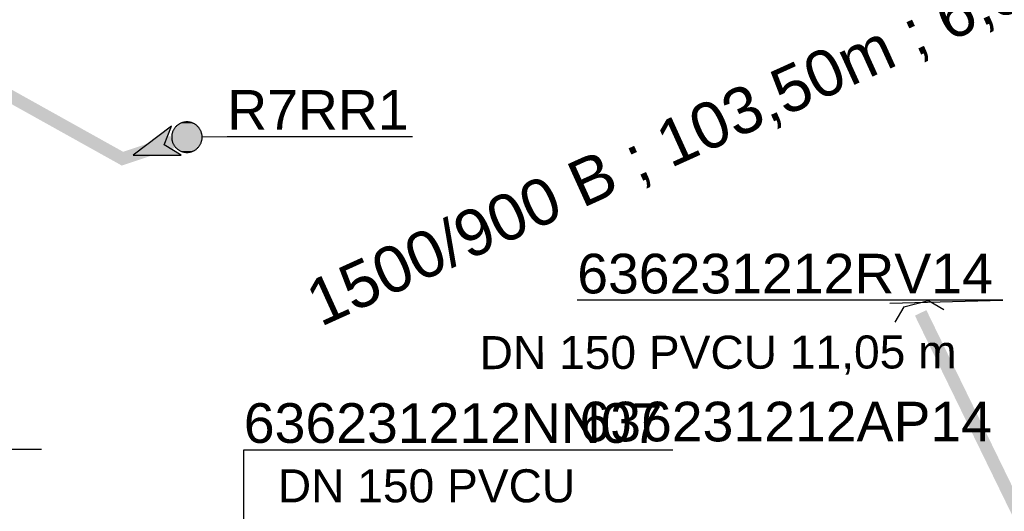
# Model space of a CAD drawing. Extents: x 356718 to 357658, y 5762241 to 5762615.
# Tile 76 of 157: x 357102 to 357122, y 5762395 to 5762405. Entities that reach past the tile are written whole.
import ezdxf
from ezdxf.enums import TextEntityAlignment as Align

# ---------------------------------------------------------------- set-up
doc = ezdxf.new("R2010")
doc.units = 0
doc.header["$MEASUREMENT"] = 0
doc.linetypes.add('AUSGEZOGEN', pattern=[0])
doc.linetypes.add('GESTRICHELT2', pattern=[4, 2, -2])
doc.layers.get('0').update_dxf_attribs({"linetype": 'AUSGEZOGEN'})
for name, color, linetype, true_color in [('111_00131_Symbol', 7, 'AUSGEZOGEN', 0x000000), ('114_00133_Schachtnummer', 7, 'AUSGEZOGEN', 0x000000), ('121_10397_Haltungen_Regenwasser', 5, 'GESTRICHELT2', 0x0000ff), ('123_00137_Fliessrichtungspfeil', 7, 'AUSGEZOGEN', 0x000000), ('124_00118_Standard__Laenge___10', 7, 'AUSGEZOGEN', 0x000000), ('124_10395_Standard1', 7, 'AUSGEZOGEN', 0x000000), ('124_10626_Standard__Laenge____1', 7, 'AUSGEZOGEN', 0x000000)]:
    doc.layers.add(name, color=color, linetype=linetype, true_color=true_color)
doc.styles.add('ARIAL', font='arial.ttf', dxfattribs={"height": 1.5})

# ---------------------------------------------------------------- blocks, each defined once
blk = doc.blocks.new('RR')
at = {"color": 0, "linetype": 'AUSGEZOGEN'}
blk.add_lwpolyline([(0.3, 0), (0.3, 0.013), (0.299, 0.025), (0.298, 0.038), (0.296, 0.05), (0.293, 0.063), (0.29, 0.075), (0.287, 0.087), (0.283, 0.099), (0.279, 0.111), (0.274, 0.123), (0.268, 0.134), (0.262, 0.145), (0.256, 0.156), (0.249, 0.167), (0.242, 0.177), (0.234, 0.187), (0.226, 0.197), (0.218, 0.206), (0.209, 0.215), (0.199, 0.224), (0.19, 0.232), (0.18, 0.24), (0.17, 0.247), (0.159, 0.254), (0.148, 0.261), (0.137, 0.267), (0.126, 0.272), (0.114, 0.277), (0.102, 0.282), (0.09, 0.286), (0.078, 0.29), (0.066, 0.293), (0.053, 0.295), (0.041, 0.297), (0.028, 0.299), (0.016, 0.3), (0.003, 0.3), (-0.009, 0.3), (-0.022, 0.299), (-0.035, 0.298), (-0.047, 0.296), (-0.06, 0.294), (-0.072, 0.291), (-0.084, 0.288), (-0.096, 0.284), (-0.108, 0.28), (-0.12, 0.275), (-0.131, 0.27), (-0.143, 0.264), (-0.154, 0.258), (-0.164, 0.251), (-0.175, 0.244), (-0.185, 0.236), (-0.195, 0.228), (-0.204, 0.22), (-0.213, 0.211), (-0.222, 0.202), (-0.23, 0.192), (-0.238, 0.182), (-0.246, 0.172), (-0.253, 0.162), (-0.259, 0.151), (-0.265, 0.14), (-0.271, 0.129), (-0.276, 0.117), (-0.281, 0.105), (-0.285, 0.093), (-0.289, 0.081), (-0.292, 0.069), (-0.295, 0.057), (-0.297, 0.044), (-0.298, 0.032), (-0.299, 0.019), (-0.3, 0.006), (-0.3, -0.006), (-0.299, -0.019), (-0.298, -0.032), (-0.297, -0.044), (-0.295, -0.057), (-0.292, -0.069), (-0.289, -0.081), (-0.285, -0.093), (-0.281, -0.105), (-0.276, -0.117), (-0.271, -0.129), (-0.265, -0.14), (-0.259, -0.151), (-0.253, -0.162), (-0.246, -0.172), (-0.238, -0.182), (-0.23, -0.192), (-0.222, -0.202), (-0.213, -0.211), (-0.204, -0.22), (-0.195, -0.228), (-0.185, -0.236), (-0.175, -0.244), (-0.164, -0.251), (-0.154, -0.258), (-0.143, -0.264), (-0.131, -0.27), (-0.12, -0.275), (-0.108, -0.28), (-0.096, -0.284), (-0.084, -0.288), (-0.072, -0.291), (-0.06, -0.294), (-0.047, -0.296), (-0.035, -0.298), (-0.022, -0.299), (-0.009, -0.3), (0.003, -0.3), (0.016, -0.3), (0.028, -0.299), (0.041, -0.297), (0.053, -0.295), (0.066, -0.293), (0.078, -0.29), (0.09, -0.286), (0.102, -0.282), (0.114, -0.277), (0.126, -0.272), (0.137, -0.267), (0.148, -0.261), (0.159, -0.254), (0.17, -0.247), (0.18, -0.24), (0.19, -0.232), (0.199, -0.224), (0.209, -0.215), (0.218, -0.206), (0.226, -0.197), (0.234, -0.187), (0.242, -0.177), (0.249, -0.167), (0.256, -0.156), (0.262, -0.145), (0.268, -0.134), (0.274, -0.123), (0.279, -0.111), (0.283, -0.099), (0.287, -0.087), (0.29, -0.075), (0.293, -0.063), (0.296, -0.05), (0.298, -0.038), (0.299, -0.025), (0.3, -0.013), (0.3, 0), (0.3, 0)], close=True, dxfattribs=at)
blk.add_lwpolyline([(0.3, 0), (0.3, 0.013), (0.299, 0.025), (0.298, 0.038), (0.296, 0.05), (0.293, 0.063), (0.29, 0.075), (0.287, 0.087), (0.283, 0.099), (0.279, 0.111), (0.274, 0.123), (0.268, 0.134), (0.262, 0.145), (0.256, 0.156), (0.249, 0.167), (0.242, 0.177), (0.234, 0.187), (0.226, 0.197), (0.218, 0.206), (0.209, 0.215), (0.199, 0.224), (0.19, 0.232), (0.18, 0.24), (0.17, 0.247), (0.159, 0.254), (0.148, 0.261), (0.137, 0.267), (0.126, 0.272), (0.114, 0.277), (0.102, 0.282), (0.09, 0.286), (0.078, 0.29), (0.066, 0.293), (0.053, 0.295), (0.041, 0.297), (0.028, 0.299), (0.016, 0.3), (0.003, 0.3), (-0.009, 0.3), (-0.022, 0.299), (-0.035, 0.298), (-0.047, 0.296), (-0.06, 0.294), (-0.072, 0.291), (-0.084, 0.288), (-0.096, 0.284), (-0.108, 0.28), (-0.12, 0.275), (-0.131, 0.27), (-0.143, 0.264), (-0.154, 0.258), (-0.164, 0.251), (-0.175, 0.244), (-0.185, 0.236), (-0.195, 0.228), (-0.204, 0.22), (-0.213, 0.211), (-0.222, 0.202), (-0.23, 0.192), (-0.238, 0.182), (-0.246, 0.172), (-0.253, 0.162), (-0.259, 0.151), (-0.265, 0.14), (-0.271, 0.129), (-0.276, 0.117), (-0.281, 0.105), (-0.285, 0.093), (-0.289, 0.081), (-0.292, 0.069), (-0.295, 0.057), (-0.297, 0.044), (-0.298, 0.032), (-0.299, 0.019), (-0.3, 0.006), (-0.3, -0.006), (-0.299, -0.019), (-0.298, -0.032), (-0.297, -0.044), (-0.295, -0.057), (-0.292, -0.069), (-0.289, -0.081), (-0.285, -0.093), (-0.281, -0.105), (-0.276, -0.117), (-0.271, -0.129), (-0.265, -0.14), (-0.259, -0.151), (-0.253, -0.162), (-0.246, -0.172), (-0.238, -0.182), (-0.23, -0.192), (-0.222, -0.202), (-0.213, -0.211), (-0.204, -0.22), (-0.195, -0.228), (-0.185, -0.236), (-0.175, -0.244), (-0.164, -0.251), (-0.154, -0.258), (-0.143, -0.264), (-0.131, -0.27), (-0.12, -0.275), (-0.108, -0.28), (-0.096, -0.284), (-0.084, -0.288), (-0.072, -0.291), (-0.06, -0.294), (-0.047, -0.296), (-0.035, -0.298), (-0.022, -0.299), (-0.009, -0.3), (0.003, -0.3), (0.016, -0.3), (0.028, -0.299), (0.041, -0.297), (0.053, -0.295), (0.066, -0.293), (0.078, -0.29), (0.09, -0.286), (0.102, -0.282), (0.114, -0.277), (0.126, -0.272), (0.137, -0.267), (0.148, -0.261), (0.159, -0.254), (0.17, -0.247), (0.18, -0.24), (0.19, -0.232), (0.199, -0.224), (0.209, -0.215), (0.218, -0.206), (0.226, -0.197), (0.234, -0.187), (0.242, -0.177), (0.249, -0.167), (0.256, -0.156), (0.262, -0.145), (0.268, -0.134), (0.274, -0.123), (0.279, -0.111), (0.283, -0.099), (0.287, -0.087), (0.29, -0.075), (0.293, -0.063), (0.296, -0.05), (0.298, -0.038), (0.299, -0.025), (0.3, -0.013), (0.3, 0), (0.3, 0)], close=True, dxfattribs=at)
at = {"color": 0}
for points in [[(-0.23, 0.192), (0.23, 0.192), (-0.226, 0.197)], [(-0.23, 0.192), (0.23, 0.192), (-0.226, 0.197)], [(-0.226, 0.197), (0.226, 0.197), (-0.222, 0.202)], [(-0.226, 0.197), (0.226, 0.197), (-0.222, 0.202)], [(0.23, 0.192), (-0.226, 0.197), (0.226, 0.197)], [(0.23, 0.192), (-0.226, 0.197), (0.226, 0.197)], [(-0.222, 0.202), (0.222, 0.202), (-0.218, 0.206)], [(-0.222, 0.202), (0.222, 0.202), (-0.218, 0.206)], [(0.226, 0.197), (-0.222, 0.202), (0.222, 0.202)], [(0.226, 0.197), (-0.222, 0.202), (0.222, 0.202)], [(-0.218, 0.206), (0.218, 0.206), (-0.213, 0.211)], [(-0.218, 0.206), (0.218, 0.206), (-0.213, 0.211)], [(0.222, 0.202), (-0.218, 0.206), (0.218, 0.206)], [(0.222, 0.202), (-0.218, 0.206), (0.218, 0.206)], [(-0.213, 0.211), (0.213, 0.211), (-0.209, 0.215)], [(-0.213, 0.211), (0.213, 0.211), (-0.209, 0.215)], [(0.218, 0.206), (-0.213, 0.211), (0.213, 0.211)], [(0.218, 0.206), (-0.213, 0.211), (0.213, 0.211)], [(-0.209, 0.215), (0.209, 0.215), (-0.204, 0.22)], [(-0.209, 0.215), (0.209, 0.215), (-0.204, 0.22)], [(0.213, 0.211), (-0.209, 0.215), (0.209, 0.215)], [(0.213, 0.211), (-0.209, 0.215), (0.209, 0.215)], [(-0.204, 0.22), (0.204, 0.22), (-0.199, 0.224)], [(-0.204, 0.22), (0.204, 0.22), (-0.199, 0.224)], [(0.209, 0.215), (-0.204, 0.22), (0.204, 0.22)], [(0.209, 0.215), (-0.204, 0.22), (0.204, 0.22)], [(-0.199, 0.224), (0.199, 0.224), (-0.195, 0.228)], [(-0.199, 0.224), (0.199, 0.224), (-0.195, 0.228)], [(0.204, 0.22), (-0.199, 0.224), (0.199, 0.224)], [(0.204, 0.22), (-0.199, 0.224), (0.199, 0.224)], [(-0.195, 0.228), (0.195, 0.228), (-0.19, 0.232)], [(-0.195, 0.228), (0.195, 0.228), (-0.19, 0.232)], [(0.199, 0.224), (-0.195, 0.228), (0.195, 0.228)], [(0.199, 0.224), (-0.195, 0.228), (0.195, 0.228)], [(-0.19, 0.232), (0.19, 0.232), (-0.185, 0.236)], [(-0.19, 0.232), (0.19, 0.232), (-0.185, 0.236)], [(0.195, 0.228), (-0.19, 0.232), (0.19, 0.232)], [(0.195, 0.228), (-0.19, 0.232), (0.19, 0.232)], [(-0.185, 0.236), (0.185, 0.236), (-0.18, 0.24)], [(-0.185, 0.236), (0.185, 0.236), (-0.18, 0.24)], [(0.19, 0.232), (-0.185, 0.236), (0.185, 0.236)], [(0.19, 0.232), (-0.185, 0.236), (0.185, 0.236)], [(-0.18, 0.24), (0.18, 0.24), (-0.175, 0.244)], [(-0.18, 0.24), (0.18, 0.24), (-0.175, 0.244)], [(0.185, 0.236), (-0.18, 0.24), (0.18, 0.24)], [(0.185, 0.236), (-0.18, 0.24), (0.18, 0.24)], [(-0.175, 0.244), (0.175, 0.244), (-0.169, 0.247)], [(-0.175, 0.244), (0.175, 0.244), (-0.169, 0.247)], [(0.18, 0.24), (-0.175, 0.244), (0.175, 0.244)], [(0.18, 0.24), (-0.175, 0.244), (0.175, 0.244)], [(-0.169, 0.247), (0.17, 0.247), (-0.164, 0.251)], [(-0.169, 0.247), (0.17, 0.247), (-0.164, 0.251)], [(0.175, 0.244), (-0.169, 0.247), (0.17, 0.247)], [(0.175, 0.244), (-0.169, 0.247), (0.17, 0.247)], [(-0.164, 0.251), (0.164, 0.251), (-0.159, 0.254)], [(-0.164, 0.251), (0.164, 0.251), (-0.159, 0.254)], [(0.17, 0.247), (-0.164, 0.251), (0.164, 0.251)], [(0.17, 0.247), (-0.164, 0.251), (0.164, 0.251)], [(-0.159, 0.254), (0.159, 0.254), (-0.154, 0.258)], [(-0.159, 0.254), (0.159, 0.254), (-0.154, 0.258)], [(0.164, 0.251), (-0.159, 0.254), (0.159, 0.254)], [(0.164, 0.251), (-0.159, 0.254), (0.159, 0.254)], [(-0.154, 0.258), (0.154, 0.258), (-0.148, 0.261)], [(-0.154, 0.258), (0.154, 0.258), (-0.148, 0.261)], [(0.159, 0.254), (-0.154, 0.258), (0.154, 0.258)], [(0.159, 0.254), (-0.154, 0.258), (0.154, 0.258)], [(-0.148, 0.261), (0.148, 0.261), (-0.143, 0.264)], [(-0.148, 0.261), (0.148, 0.261), (-0.143, 0.264)], [(0.154, 0.258), (-0.148, 0.261), (0.148, 0.261)], [(0.154, 0.258), (-0.148, 0.261), (0.148, 0.261)], [(-0.143, 0.264), (0.142, 0.264), (-0.137, 0.267)], [(-0.143, 0.264), (0.142, 0.264), (-0.137, 0.267)], [(0.148, 0.261), (-0.143, 0.264), (0.142, 0.264)], [(0.148, 0.261), (-0.143, 0.264), (0.142, 0.264)], [(-0.137, 0.267), (0.137, 0.267), (-0.131, 0.27)], [(-0.137, 0.267), (0.137, 0.267), (-0.131, 0.27)], [(0.142, 0.264), (-0.137, 0.267), (0.137, 0.267)], [(0.142, 0.264), (-0.137, 0.267), (0.137, 0.267)], [(-0.131, 0.27), (0.131, 0.27), (-0.126, 0.272)], [(-0.131, 0.27), (0.131, 0.27), (-0.126, 0.272)], [(0.137, 0.267), (-0.131, 0.27), (0.131, 0.27)], [(0.137, 0.267), (-0.131, 0.27), (0.131, 0.27)], [(-0.126, 0.272), (0.126, 0.272), (-0.12, 0.275)], [(-0.126, 0.272), (0.126, 0.272), (-0.12, 0.275)], [(0.131, 0.27), (-0.126, 0.272), (0.126, 0.272)], [(0.131, 0.27), (-0.126, 0.272), (0.126, 0.272)], [(-0.12, 0.275), (0.12, 0.275), (-0.114, 0.277)], [(-0.12, 0.275), (0.12, 0.275), (-0.114, 0.277)], [(0.126, 0.272), (-0.12, 0.275), (0.12, 0.275)], [(0.126, 0.272), (-0.12, 0.275), (0.12, 0.275)], [(-0.114, 0.277), (0.114, 0.277), (-0.108, 0.28)], [(-0.114, 0.277), (0.114, 0.277), (-0.108, 0.28)], [(0.12, 0.275), (-0.114, 0.277), (0.114, 0.277)], [(0.12, 0.275), (-0.114, 0.277), (0.114, 0.277)], [(-0.108, 0.28), (0.108, 0.28), (-0.102, 0.282)], [(-0.108, 0.28), (0.108, 0.28), (-0.102, 0.282)], [(0.114, 0.277), (-0.108, 0.28), (0.108, 0.28)], [(0.114, 0.277), (-0.108, 0.28), (0.108, 0.28)], [(-0.102, 0.282), (0.102, 0.282), (-0.096, 0.284)], [(-0.102, 0.282), (0.102, 0.282), (-0.096, 0.284)], [(0.108, 0.28), (-0.102, 0.282), (0.102, 0.282)], [(0.108, 0.28), (-0.102, 0.282), (0.102, 0.282)], [(-0.096, 0.284), (0.096, 0.284), (-0.09, 0.286)], [(-0.096, 0.284), (0.096, 0.284), (-0.09, 0.286)], [(0.102, 0.282), (-0.096, 0.284), (0.096, 0.284)], [(0.102, 0.282), (-0.096, 0.284), (0.096, 0.284)], [(-0.09, 0.286), (0.09, 0.286), (-0.084, 0.288)], [(-0.09, 0.286), (0.09, 0.286), (-0.084, 0.288)], [(0.096, 0.284), (-0.09, 0.286), (0.09, 0.286)], [(0.096, 0.284), (-0.09, 0.286), (0.09, 0.286)], [(-0.084, 0.288), (0.084, 0.288), (-0.078, 0.29)], [(-0.084, 0.288), (0.084, 0.288), (-0.078, 0.29)], [(0.09, 0.286), (-0.084, 0.288), (0.084, 0.288)], [(0.09, 0.286), (-0.084, 0.288), (0.084, 0.288)], [(-0.078, 0.29), (0.078, 0.29), (-0.072, 0.291)], [(-0.078, 0.29), (0.078, 0.29), (-0.072, 0.291)], [(0.084, 0.288), (-0.078, 0.29), (0.078, 0.29)], [(0.084, 0.288), (-0.078, 0.29), (0.078, 0.29)], [(-0.072, 0.291), (0.072, 0.291), (-0.066, 0.293)], [(-0.072, 0.291), (0.072, 0.291), (-0.066, 0.293)], [(0.078, 0.29), (-0.072, 0.291), (0.072, 0.291)], [(0.078, 0.29), (-0.072, 0.291), (0.072, 0.291)], [(-0.066, 0.293), (0.066, 0.293), (-0.06, 0.294)], [(-0.066, 0.293), (0.066, 0.293), (-0.06, 0.294)], [(0.072, 0.291), (-0.066, 0.293), (0.066, 0.293)], [(0.072, 0.291), (-0.066, 0.293), (0.066, 0.293)], [(-0.06, 0.294), (0.059, 0.294), (-0.053, 0.295)], [(-0.06, 0.294), (0.059, 0.294), (-0.053, 0.295)], [(0.066, 0.293), (-0.06, 0.294), (0.059, 0.294)], [(0.066, 0.293), (-0.06, 0.294), (0.059, 0.294)], [(-0.053, 0.295), (0.053, 0.295), (-0.047, 0.296)], [(-0.053, 0.295), (0.053, 0.295), (-0.047, 0.296)], [(0.059, 0.294), (-0.053, 0.295), (0.053, 0.295)], [(0.059, 0.294), (-0.053, 0.295), (0.053, 0.295)], [(-0.047, 0.296), (0.047, 0.296), (-0.04, 0.297)], [(-0.047, 0.296), (0.047, 0.296), (-0.04, 0.297)], [(0.053, 0.295), (-0.047, 0.296), (0.047, 0.296)], [(0.053, 0.295), (-0.047, 0.296), (0.047, 0.296)], [(-0.04, 0.297), (0.041, 0.297), (-0.035, 0.298)], [(-0.04, 0.297), (0.041, 0.297), (-0.035, 0.298)], [(0.047, 0.296), (-0.04, 0.297), (0.041, 0.297)], [(0.047, 0.296), (-0.04, 0.297), (0.041, 0.297)], [(-0.035, 0.298), (0.034, 0.298), (-0.028, 0.299)], [(-0.035, 0.298), (0.034, 0.298), (-0.028, 0.299)], [(0.041, 0.297), (-0.035, 0.298), (0.034, 0.298)], [(0.041, 0.297), (-0.035, 0.298), (0.034, 0.298)], [(0.034, 0.298), (-0.028, 0.299), (0.028, 0.299)], [(-0.028, 0.299), (0.028, 0.299), (-0.022, 0.299)], [(0.034, 0.298), (-0.028, 0.299), (0.028, 0.299)], [(-0.028, 0.299), (0.028, 0.299), (-0.022, 0.299)], [(-0.022, 0.299), (0.021, 0.299), (-0.015, 0.3)], [(-0.022, 0.299), (0.021, 0.299), (-0.015, 0.3)], [(0.028, 0.299), (-0.022, 0.299), (0.021, 0.299)], [(0.028, 0.299), (-0.022, 0.299), (0.021, 0.299)], [(0.021, 0.299), (-0.015, 0.3), (0.016, 0.3)], [(-0.015, 0.3), (0.016, 0.3), (-0.009, 0.3)], [(0.021, 0.299), (-0.015, 0.3), (0.016, 0.3)], [(-0.015, 0.3), (0.016, 0.3), (-0.009, 0.3)], [(0.016, 0.3), (-0.009, 0.3), (0.007, 0.3)], [(-0.009, 0.3), (0.007, 0.3), (0.003, 0.3)], [(0.016, 0.3), (-0.009, 0.3), (0.007, 0.3)], [(-0.009, 0.3), (0.007, 0.3), (0.003, 0.3)], [(-0.3, 0.013), (0.3, 0.013), (-0.299, 0.019)], [(-0.3, 0.013), (0.3, 0.013), (-0.299, 0.019)], [(-0.3, 0.006), (0.3, 0.006), (-0.3, 0.013)], [(0.3, 0.006), (-0.3, 0.013), (0.3, 0.013)], [(-0.3, 0.006), (0.3, 0.006), (-0.3, 0.013)], [(0.3, 0.006), (-0.3, 0.013), (0.3, 0.013)], [(-0.3, 0), (0.3, 0), (-0.3, 0.006)], [(0.3, 0), (-0.3, 0.006), (0.3, 0.006)], [(-0.3, 0), (0.3, 0), (-0.3, 0.006)], [(0.3, 0), (-0.3, 0.006), (0.3, 0.006)], [(0.3, -0.006), (-0.3, -0.006), (0.3, 0)], [(-0.3, -0.006), (0.3, 0), (-0.3, 0)], [(0.3, -0.006), (-0.3, -0.006), (0.3, 0)], [(-0.3, -0.006), (0.3, 0), (-0.3, 0)], [(-0.299, 0.025), (0.299, 0.025), (-0.298, 0.032)], [(-0.299, 0.025), (0.299, 0.025), (-0.298, 0.032)], [(-0.299, 0.019), (0.299, 0.019), (-0.299, 0.025)], [(0.299, 0.019), (-0.299, 0.025), (0.299, 0.025)], [(-0.299, 0.019), (0.299, 0.019), (-0.299, 0.025)], [(0.299, 0.019), (-0.299, 0.025), (0.299, 0.025)], [(0.3, 0.013), (-0.299, 0.019), (0.299, 0.019)], [(0.3, 0.013), (-0.299, 0.019), (0.299, 0.019)], [(-0.298, 0.038), (0.298, 0.038), (-0.297, 0.044)], [(-0.298, 0.038), (0.298, 0.038), (-0.297, 0.044)], [(-0.298, 0.032), (0.298, 0.032), (-0.298, 0.038)], [(0.298, 0.032), (-0.298, 0.038), (0.298, 0.038)], [(-0.298, 0.032), (0.298, 0.032), (-0.298, 0.038)], [(0.298, 0.032), (-0.298, 0.038), (0.298, 0.038)], [(0.299, 0.025), (-0.298, 0.032), (0.298, 0.032)], [(0.299, 0.025), (-0.298, 0.032), (0.298, 0.032)], [(-0.297, 0.044), (0.297, 0.044), (-0.296, 0.05)], [(-0.297, 0.044), (0.297, 0.044), (-0.296, 0.05)], [(0.298, 0.038), (-0.297, 0.044), (0.297, 0.044)], [(0.298, 0.038), (-0.297, 0.044), (0.297, 0.044)], [(-0.296, 0.05), (0.296, 0.05), (-0.295, 0.057)], [(-0.296, 0.05), (0.296, 0.05), (-0.295, 0.057)], [(0.297, 0.044), (-0.296, 0.05), (0.296, 0.05)], [(0.297, 0.044), (-0.296, 0.05), (0.296, 0.05)], [(-0.295, 0.057), (0.295, 0.057), (-0.293, 0.063)], [(-0.295, 0.057), (0.295, 0.057), (-0.293, 0.063)], [(0.296, 0.05), (-0.295, 0.057), (0.295, 0.057)], [(0.296, 0.05), (-0.295, 0.057), (0.295, 0.057)], [(-0.293, 0.063), (0.293, 0.063), (-0.292, 0.069)], [(-0.293, 0.063), (0.293, 0.063), (-0.292, 0.069)], [(0.295, 0.057), (-0.293, 0.063), (0.293, 0.063)], [(0.295, 0.057), (-0.293, 0.063), (0.293, 0.063)], [(-0.292, 0.069), (0.292, 0.069), (-0.29, 0.075)], [(-0.292, 0.069), (0.292, 0.069), (-0.29, 0.075)], [(0.293, 0.063), (-0.292, 0.069), (0.292, 0.069)], [(0.293, 0.063), (-0.292, 0.069), (0.292, 0.069)], [(-0.29, 0.075), (0.29, 0.075), (-0.289, 0.081)], [(-0.29, 0.075), (0.29, 0.075), (-0.289, 0.081)], [(0.292, 0.069), (-0.29, 0.075), (0.29, 0.075)], [(0.292, 0.069), (-0.29, 0.075), (0.29, 0.075)], [(-0.289, 0.081), (0.289, 0.081), (-0.287, 0.087)], [(-0.289, 0.081), (0.289, 0.081), (-0.287, 0.087)], [(0.29, 0.075), (-0.289, 0.081), (0.289, 0.081)], [(0.29, 0.075), (-0.289, 0.081), (0.289, 0.081)], [(-0.287, 0.087), (0.287, 0.087), (-0.285, 0.093)], [(-0.287, 0.087), (0.287, 0.087), (-0.285, 0.093)], [(0.289, 0.081), (-0.287, 0.087), (0.287, 0.087)], [(0.289, 0.081), (-0.287, 0.087), (0.287, 0.087)], [(-0.285, 0.093), (0.285, 0.093), (-0.283, 0.099)], [(-0.285, 0.093), (0.285, 0.093), (-0.283, 0.099)], [(0.287, 0.087), (-0.285, 0.093), (0.285, 0.093)], [(0.287, 0.087), (-0.285, 0.093), (0.285, 0.093)], [(-0.283, 0.099), (0.283, 0.099), (-0.281, 0.105)], [(-0.283, 0.099), (0.283, 0.099), (-0.281, 0.105)], [(0.285, 0.093), (-0.283, 0.099), (0.283, 0.099)], [(0.285, 0.093), (-0.283, 0.099), (0.283, 0.099)], [(-0.281, 0.105), (0.281, 0.105), (-0.279, 0.111)], [(-0.281, 0.105), (0.281, 0.105), (-0.279, 0.111)], [(0.283, 0.099), (-0.281, 0.105), (0.281, 0.105)], [(0.283, 0.099), (-0.281, 0.105), (0.281, 0.105)], [(-0.279, 0.111), (0.279, 0.111), (-0.276, 0.117)], [(-0.279, 0.111), (0.279, 0.111), (-0.276, 0.117)], [(0.281, 0.105), (-0.279, 0.111), (0.279, 0.111)], [(0.281, 0.105), (-0.279, 0.111), (0.279, 0.111)], [(-0.276, 0.117), (0.276, 0.117), (-0.274, 0.123)], [(-0.276, 0.117), (0.276, 0.117), (-0.274, 0.123)], [(0.279, 0.111), (-0.276, 0.117), (0.276, 0.117)], [(0.279, 0.111), (-0.276, 0.117), (0.276, 0.117)], [(-0.274, 0.123), (0.274, 0.123), (-0.271, 0.129)], [(-0.274, 0.123), (0.274, 0.123), (-0.271, 0.129)], [(0.276, 0.117), (-0.274, 0.123), (0.274, 0.123)], [(0.276, 0.117), (-0.274, 0.123), (0.274, 0.123)], [(-0.271, 0.129), (0.271, 0.129), (-0.268, 0.134)], [(-0.271, 0.129), (0.271, 0.129), (-0.268, 0.134)], [(0.274, 0.123), (-0.271, 0.129), (0.271, 0.129)], [(0.274, 0.123), (-0.271, 0.129), (0.271, 0.129)], [(-0.268, 0.134), (0.268, 0.134), (-0.265, 0.14)], [(-0.268, 0.134), (0.268, 0.134), (-0.265, 0.14)], [(0.271, 0.129), (-0.268, 0.134), (0.268, 0.134)], [(0.271, 0.129), (-0.268, 0.134), (0.268, 0.134)], [(-0.265, 0.14), (0.265, 0.14), (-0.262, 0.145)], [(-0.265, 0.14), (0.265, 0.14), (-0.262, 0.145)], [(0.268, 0.134), (-0.265, 0.14), (0.265, 0.14)], [(0.268, 0.134), (-0.265, 0.14), (0.265, 0.14)], [(-0.262, 0.145), (0.262, 0.145), (-0.259, 0.151)], [(-0.262, 0.145), (0.262, 0.145), (-0.259, 0.151)], [(0.265, 0.14), (-0.262, 0.145), (0.262, 0.145)], [(0.265, 0.14), (-0.262, 0.145), (0.262, 0.145)], [(-0.259, 0.151), (0.259, 0.151), (-0.256, 0.156)], [(-0.259, 0.151), (0.259, 0.151), (-0.256, 0.156)], [(0.262, 0.145), (-0.259, 0.151), (0.259, 0.151)], [(0.262, 0.145), (-0.259, 0.151), (0.259, 0.151)], [(-0.256, 0.156), (0.256, 0.156), (-0.253, 0.162)], [(-0.256, 0.156), (0.256, 0.156), (-0.253, 0.162)], [(0.259, 0.151), (-0.256, 0.156), (0.256, 0.156)], [(0.259, 0.151), (-0.256, 0.156), (0.256, 0.156)], [(-0.253, 0.162), (0.253, 0.162), (-0.249, 0.167)], [(-0.253, 0.162), (0.253, 0.162), (-0.249, 0.167)], [(0.256, 0.156), (-0.253, 0.162), (0.253, 0.162)], [(0.256, 0.156), (-0.253, 0.162), (0.253, 0.162)], [(-0.249, 0.167), (0.249, 0.167), (-0.246, 0.172)], [(-0.249, 0.167), (0.249, 0.167), (-0.246, 0.172)], [(0.253, 0.162), (-0.249, 0.167), (0.249, 0.167)], [(0.253, 0.162), (-0.249, 0.167), (0.249, 0.167)], [(-0.246, 0.172), (0.246, 0.172), (-0.242, 0.177)], [(-0.246, 0.172), (0.246, 0.172), (-0.242, 0.177)], [(0.249, 0.167), (-0.246, 0.172), (0.246, 0.172)], [(0.249, 0.167), (-0.246, 0.172), (0.246, 0.172)], [(-0.242, 0.177), (0.242, 0.177), (-0.238, 0.182)], [(-0.242, 0.177), (0.242, 0.177), (-0.238, 0.182)], [(0.246, 0.172), (-0.242, 0.177), (0.242, 0.177)], [(0.246, 0.172), (-0.242, 0.177), (0.242, 0.177)], [(-0.238, 0.182), (0.238, 0.182), (-0.234, 0.187)], [(-0.238, 0.182), (0.238, 0.182), (-0.234, 0.187)], [(0.242, 0.177), (-0.238, 0.182), (0.238, 0.182)], [(0.242, 0.177), (-0.238, 0.182), (0.238, 0.182)], [(-0.234, 0.187), (0.234, 0.187), (-0.23, 0.192)], [(-0.234, 0.187), (0.234, 0.187), (-0.23, 0.192)], [(0.238, 0.182), (-0.234, 0.187), (0.234, 0.187)], [(0.238, 0.182), (-0.234, 0.187), (0.234, 0.187)], [(0.234, 0.187), (-0.23, 0.192), (0.23, 0.192)], [(0.234, 0.187), (-0.23, 0.192), (0.23, 0.192)], [(0.3, 0), (0.3, 0), (0.3, 0)], [(0.3, 0), (0.3, 0), (0.3, 0)], [(0.3, 0), (0.3, 0), (0.3, 0)], [(0.3, 0), (0.3, 0), (0.3, 0)], [(0.3, -0.013), (-0.3, -0.013), (0.3, -0.006)], [(-0.3, -0.013), (0.3, -0.006), (-0.3, -0.006)], [(0.3, -0.013), (-0.3, -0.013), (0.3, -0.006)], [(-0.3, -0.013), (0.3, -0.006), (-0.3, -0.006)], [(-0.299, -0.019), (0.3, -0.013), (-0.3, -0.013)], [(-0.299, -0.019), (0.3, -0.013), (-0.3, -0.013)], [(0.299, -0.019), (-0.299, -0.019), (0.3, -0.013)], [(0.299, -0.019), (-0.299, -0.019), (0.3, -0.013)], [(0.299, -0.025), (-0.299, -0.025), (0.299, -0.019)], [(-0.299, -0.025), (0.299, -0.019), (-0.299, -0.019)], [(0.299, -0.025), (-0.299, -0.025), (0.299, -0.019)], [(-0.299, -0.025), (0.299, -0.019), (-0.299, -0.019)], [(-0.298, -0.032), (0.299, -0.025), (-0.299, -0.025)], [(-0.298, -0.032), (0.299, -0.025), (-0.299, -0.025)], [(0.298, -0.032), (-0.298, -0.032), (0.299, -0.025)], [(0.298, -0.032), (-0.298, -0.032), (0.299, -0.025)], [(0.298, -0.038), (-0.298, -0.038), (0.298, -0.032)], [(-0.298, -0.038), (0.298, -0.032), (-0.298, -0.032)], [(0.298, -0.038), (-0.298, -0.038), (0.298, -0.032)], [(-0.298, -0.038), (0.298, -0.032), (-0.298, -0.032)], [(-0.297, -0.044), (0.298, -0.038), (-0.298, -0.038)], [(-0.297, -0.044), (0.298, -0.038), (-0.298, -0.038)], [(0.297, -0.044), (-0.297, -0.044), (0.298, -0.038)], [(0.297, -0.044), (-0.297, -0.044), (0.298, -0.038)], [(-0.296, -0.05), (0.297, -0.044), (-0.297, -0.044)], [(-0.296, -0.05), (0.297, -0.044), (-0.297, -0.044)], [(0.296, -0.05), (-0.296, -0.05), (0.297, -0.044)], [(0.296, -0.05), (-0.296, -0.05), (0.297, -0.044)], [(-0.295, -0.057), (0.296, -0.05), (-0.296, -0.05)], [(-0.295, -0.057), (0.296, -0.05), (-0.296, -0.05)], [(0.295, -0.057), (-0.295, -0.057), (0.296, -0.05)], [(0.295, -0.057), (-0.295, -0.057), (0.296, -0.05)], [(-0.293, -0.063), (0.295, -0.057), (-0.295, -0.057)], [(-0.293, -0.063), (0.295, -0.057), (-0.295, -0.057)], [(0.293, -0.063), (-0.293, -0.063), (0.295, -0.057)], [(0.293, -0.063), (-0.293, -0.063), (0.295, -0.057)], [(-0.292, -0.069), (0.293, -0.063), (-0.293, -0.063)], [(-0.292, -0.069), (0.293, -0.063), (-0.293, -0.063)], [(0.292, -0.069), (-0.292, -0.069), (0.293, -0.063)], [(0.292, -0.069), (-0.292, -0.069), (0.293, -0.063)], [(-0.29, -0.075), (0.292, -0.069), (-0.292, -0.069)], [(-0.29, -0.075), (0.292, -0.069), (-0.292, -0.069)], [(0.29, -0.075), (-0.29, -0.075), (0.292, -0.069)], [(0.29, -0.075), (-0.29, -0.075), (0.292, -0.069)], [(-0.289, -0.081), (0.29, -0.075), (-0.29, -0.075)], [(-0.289, -0.081), (0.29, -0.075), (-0.29, -0.075)], [(0.289, -0.081), (-0.289, -0.081), (0.29, -0.075)], [(0.289, -0.081), (-0.289, -0.081), (0.29, -0.075)], [(-0.287, -0.087), (0.289, -0.081), (-0.289, -0.081)], [(-0.287, -0.087), (0.289, -0.081), (-0.289, -0.081)], [(0.287, -0.087), (-0.287, -0.087), (0.289, -0.081)], [(0.287, -0.087), (-0.287, -0.087), (0.289, -0.081)], [(-0.285, -0.093), (0.287, -0.087), (-0.287, -0.087)], [(-0.285, -0.093), (0.287, -0.087), (-0.287, -0.087)], [(0.285, -0.093), (-0.285, -0.093), (0.287, -0.087)], [(0.285, -0.093), (-0.285, -0.093), (0.287, -0.087)], [(-0.283, -0.099), (0.285, -0.093), (-0.285, -0.093)], [(-0.283, -0.099), (0.285, -0.093), (-0.285, -0.093)], [(0.283, -0.099), (-0.283, -0.099), (0.285, -0.093)], [(0.283, -0.099), (-0.283, -0.099), (0.285, -0.093)], [(-0.281, -0.105), (0.283, -0.099), (-0.283, -0.099)], [(-0.281, -0.105), (0.283, -0.099), (-0.283, -0.099)], [(0.281, -0.105), (-0.281, -0.105), (0.283, -0.099)], [(0.281, -0.105), (-0.281, -0.105), (0.283, -0.099)], [(-0.279, -0.111), (0.281, -0.105), (-0.281, -0.105)], [(-0.279, -0.111), (0.281, -0.105), (-0.281, -0.105)], [(0.279, -0.111), (-0.279, -0.111), (0.281, -0.105)], [(0.279, -0.111), (-0.279, -0.111), (0.281, -0.105)], [(-0.276, -0.117), (0.279, -0.111), (-0.279, -0.111)], [(-0.276, -0.117), (0.279, -0.111), (-0.279, -0.111)], [(0.276, -0.117), (-0.276, -0.117), (0.279, -0.111)], [(0.276, -0.117), (-0.276, -0.117), (0.279, -0.111)], [(-0.274, -0.123), (0.276, -0.117), (-0.276, -0.117)], [(-0.274, -0.123), (0.276, -0.117), (-0.276, -0.117)], [(0.274, -0.123), (-0.274, -0.123), (0.276, -0.117)], [(0.274, -0.123), (-0.274, -0.123), (0.276, -0.117)], [(-0.271, -0.129), (0.274, -0.123), (-0.274, -0.123)], [(-0.271, -0.129), (0.274, -0.123), (-0.274, -0.123)], [(0.271, -0.129), (-0.271, -0.129), (0.274, -0.123)], [(0.271, -0.129), (-0.271, -0.129), (0.274, -0.123)], [(-0.268, -0.134), (0.271, -0.129), (-0.271, -0.129)], [(-0.268, -0.134), (0.271, -0.129), (-0.271, -0.129)], [(0.268, -0.134), (-0.268, -0.134), (0.271, -0.129)], [(0.268, -0.134), (-0.268, -0.134), (0.271, -0.129)], [(-0.265, -0.14), (0.268, -0.134), (-0.268, -0.134)], [(-0.265, -0.14), (0.268, -0.134), (-0.268, -0.134)], [(0.265, -0.14), (-0.265, -0.14), (0.268, -0.134)], [(0.265, -0.14), (-0.265, -0.14), (0.268, -0.134)], [(-0.262, -0.145), (0.265, -0.14), (-0.265, -0.14)], [(-0.262, -0.145), (0.265, -0.14), (-0.265, -0.14)], [(0.262, -0.145), (-0.262, -0.145), (0.265, -0.14)], [(0.262, -0.145), (-0.262, -0.145), (0.265, -0.14)], [(-0.259, -0.151), (0.262, -0.145), (-0.262, -0.145)], [(-0.259, -0.151), (0.262, -0.145), (-0.262, -0.145)], [(0.259, -0.151), (-0.259, -0.151), (0.262, -0.145)], [(0.259, -0.151), (-0.259, -0.151), (0.262, -0.145)], [(-0.256, -0.156), (0.259, -0.151), (-0.259, -0.151)], [(-0.256, -0.156), (0.259, -0.151), (-0.259, -0.151)], [(0.256, -0.156), (-0.256, -0.156), (0.259, -0.151)], [(0.256, -0.156), (-0.256, -0.156), (0.259, -0.151)], [(-0.253, -0.162), (0.256, -0.156), (-0.256, -0.156)], [(-0.253, -0.162), (0.256, -0.156), (-0.256, -0.156)], [(0.253, -0.162), (-0.253, -0.162), (0.256, -0.156)], [(0.253, -0.162), (-0.253, -0.162), (0.256, -0.156)], [(-0.249, -0.167), (0.253, -0.162), (-0.253, -0.162)], [(-0.249, -0.167), (0.253, -0.162), (-0.253, -0.162)], [(0.249, -0.167), (-0.249, -0.167), (0.253, -0.162)], [(0.249, -0.167), (-0.249, -0.167), (0.253, -0.162)], [(-0.246, -0.172), (0.249, -0.167), (-0.249, -0.167)], [(-0.246, -0.172), (0.249, -0.167), (-0.249, -0.167)], [(0.246, -0.172), (-0.246, -0.172), (0.249, -0.167)], [(0.246, -0.172), (-0.246, -0.172), (0.249, -0.167)], [(-0.242, -0.177), (0.246, -0.172), (-0.246, -0.172)], [(-0.242, -0.177), (0.246, -0.172), (-0.246, -0.172)], [(0.242, -0.177), (-0.242, -0.177), (0.246, -0.172)], [(0.242, -0.177), (-0.242, -0.177), (0.246, -0.172)], [(-0.238, -0.182), (0.242, -0.177), (-0.242, -0.177)], [(-0.238, -0.182), (0.242, -0.177), (-0.242, -0.177)], [(0.238, -0.182), (-0.238, -0.182), (0.242, -0.177)], [(0.238, -0.182), (-0.238, -0.182), (0.242, -0.177)], [(-0.234, -0.187), (0.238, -0.182), (-0.238, -0.182)], [(-0.234, -0.187), (0.238, -0.182), (-0.238, -0.182)], [(0.234, -0.187), (-0.234, -0.187), (0.238, -0.182)], [(0.234, -0.187), (-0.234, -0.187), (0.238, -0.182)], [(-0.23, -0.192), (0.234, -0.187), (-0.234, -0.187)], [(-0.23, -0.192), (0.234, -0.187), (-0.234, -0.187)], [(0.23, -0.192), (-0.23, -0.192), (0.234, -0.187)], [(0.23, -0.192), (-0.23, -0.192), (0.234, -0.187)], [(-0.226, -0.197), (0.23, -0.192), (-0.23, -0.192)], [(-0.226, -0.197), (0.23, -0.192), (-0.23, -0.192)], [(0.226, -0.197), (-0.226, -0.197), (0.23, -0.192)], [(0.226, -0.197), (-0.226, -0.197), (0.23, -0.192)], [(-0.222, -0.202), (0.226, -0.197), (-0.226, -0.197)], [(-0.222, -0.202), (0.226, -0.197), (-0.226, -0.197)], [(0.222, -0.202), (-0.222, -0.202), (0.226, -0.197)], [(0.222, -0.202), (-0.222, -0.202), (0.226, -0.197)], [(-0.218, -0.206), (0.222, -0.202), (-0.222, -0.202)], [(-0.218, -0.206), (0.222, -0.202), (-0.222, -0.202)], [(0.218, -0.206), (-0.218, -0.206), (0.222, -0.202)], [(0.218, -0.206), (-0.218, -0.206), (0.222, -0.202)], [(-0.213, -0.211), (0.218, -0.206), (-0.218, -0.206)], [(-0.213, -0.211), (0.218, -0.206), (-0.218, -0.206)], [(0.213, -0.211), (-0.213, -0.211), (0.218, -0.206)], [(0.213, -0.211), (-0.213, -0.211), (0.218, -0.206)], [(-0.209, -0.215), (0.213, -0.211), (-0.213, -0.211)], [(-0.209, -0.215), (0.213, -0.211), (-0.213, -0.211)], [(0.209, -0.215), (-0.209, -0.215), (0.213, -0.211)], [(0.209, -0.215), (-0.209, -0.215), (0.213, -0.211)], [(-0.204, -0.22), (0.209, -0.215), (-0.209, -0.215)], [(-0.204, -0.22), (0.209, -0.215), (-0.209, -0.215)], [(0.204, -0.22), (-0.204, -0.22), (0.209, -0.215)], [(0.204, -0.22), (-0.204, -0.22), (0.209, -0.215)], [(-0.199, -0.224), (0.204, -0.22), (-0.204, -0.22)], [(-0.199, -0.224), (0.204, -0.22), (-0.204, -0.22)], [(0.199, -0.224), (-0.199, -0.224), (0.204, -0.22)], [(0.199, -0.224), (-0.199, -0.224), (0.204, -0.22)], [(-0.195, -0.228), (0.199, -0.224), (-0.199, -0.224)], [(-0.195, -0.228), (0.199, -0.224), (-0.199, -0.224)], [(0.195, -0.228), (-0.195, -0.228), (0.199, -0.224)], [(0.195, -0.228), (-0.195, -0.228), (0.199, -0.224)], [(-0.19, -0.232), (0.195, -0.228), (-0.195, -0.228)], [(-0.19, -0.232), (0.195, -0.228), (-0.195, -0.228)], [(0.19, -0.232), (-0.19, -0.232), (0.195, -0.228)], [(0.19, -0.232), (-0.19, -0.232), (0.195, -0.228)], [(-0.185, -0.236), (0.19, -0.232), (-0.19, -0.232)], [(-0.185, -0.236), (0.19, -0.232), (-0.19, -0.232)], [(0.185, -0.236), (-0.185, -0.236), (0.19, -0.232)], [(0.185, -0.236), (-0.185, -0.236), (0.19, -0.232)], [(-0.18, -0.24), (0.185, -0.236), (-0.185, -0.236)], [(-0.18, -0.24), (0.185, -0.236), (-0.185, -0.236)], [(0.18, -0.24), (-0.18, -0.24), (0.185, -0.236)], [(0.18, -0.24), (-0.18, -0.24), (0.185, -0.236)], [(-0.175, -0.244), (0.18, -0.24), (-0.18, -0.24)], [(-0.175, -0.244), (0.18, -0.24), (-0.18, -0.24)], [(0.175, -0.244), (-0.175, -0.244), (0.18, -0.24)], [(0.175, -0.244), (-0.175, -0.244), (0.18, -0.24)], [(-0.169, -0.247), (0.175, -0.244), (-0.175, -0.244)], [(-0.169, -0.247), (0.175, -0.244), (-0.175, -0.244)], [(0.17, -0.247), (-0.169, -0.247), (0.175, -0.244)], [(0.17, -0.247), (-0.169, -0.247), (0.175, -0.244)], [(-0.164, -0.251), (0.17, -0.247), (-0.169, -0.247)], [(-0.164, -0.251), (0.17, -0.247), (-0.169, -0.247)], [(0.164, -0.251), (-0.164, -0.251), (0.17, -0.247)], [(0.164, -0.251), (-0.164, -0.251), (0.17, -0.247)], [(-0.159, -0.254), (0.164, -0.251), (-0.164, -0.251)], [(-0.159, -0.254), (0.164, -0.251), (-0.164, -0.251)], [(0.159, -0.254), (-0.159, -0.254), (0.164, -0.251)], [(0.159, -0.254), (-0.159, -0.254), (0.164, -0.251)], [(-0.154, -0.258), (0.159, -0.254), (-0.159, -0.254)], [(-0.154, -0.258), (0.159, -0.254), (-0.159, -0.254)], [(0.154, -0.258), (-0.154, -0.258), (0.159, -0.254)], [(0.154, -0.258), (-0.154, -0.258), (0.159, -0.254)], [(-0.148, -0.261), (0.154, -0.258), (-0.154, -0.258)], [(-0.148, -0.261), (0.154, -0.258), (-0.154, -0.258)], [(0.148, -0.261), (-0.148, -0.261), (0.154, -0.258)], [(0.148, -0.261), (-0.148, -0.261), (0.154, -0.258)], [(-0.143, -0.264), (0.148, -0.261), (-0.148, -0.261)], [(-0.143, -0.264), (0.148, -0.261), (-0.148, -0.261)], [(0.142, -0.264), (-0.143, -0.264), (0.148, -0.261)], [(0.142, -0.264), (-0.143, -0.264), (0.148, -0.261)], [(-0.137, -0.267), (0.142, -0.264), (-0.143, -0.264)], [(-0.137, -0.267), (0.142, -0.264), (-0.143, -0.264)], [(0.137, -0.267), (-0.137, -0.267), (0.142, -0.264)], [(0.137, -0.267), (-0.137, -0.267), (0.142, -0.264)], [(-0.131, -0.27), (0.137, -0.267), (-0.137, -0.267)], [(-0.131, -0.27), (0.137, -0.267), (-0.137, -0.267)], [(0.131, -0.27), (-0.131, -0.27), (0.137, -0.267)], [(0.131, -0.27), (-0.131, -0.27), (0.137, -0.267)], [(-0.126, -0.272), (0.131, -0.27), (-0.131, -0.27)], [(-0.126, -0.272), (0.131, -0.27), (-0.131, -0.27)], [(0.126, -0.272), (-0.126, -0.272), (0.131, -0.27)], [(0.126, -0.272), (-0.126, -0.272), (0.131, -0.27)], [(-0.12, -0.275), (0.126, -0.272), (-0.126, -0.272)], [(-0.12, -0.275), (0.126, -0.272), (-0.126, -0.272)], [(0.12, -0.275), (-0.12, -0.275), (0.126, -0.272)], [(0.12, -0.275), (-0.12, -0.275), (0.126, -0.272)], [(-0.114, -0.277), (0.12, -0.275), (-0.12, -0.275)], [(-0.114, -0.277), (0.12, -0.275), (-0.12, -0.275)], [(0.114, -0.277), (-0.114, -0.277), (0.12, -0.275)], [(0.114, -0.277), (-0.114, -0.277), (0.12, -0.275)], [(-0.108, -0.28), (0.114, -0.277), (-0.114, -0.277)], [(-0.108, -0.28), (0.114, -0.277), (-0.114, -0.277)], [(0.108, -0.28), (-0.108, -0.28), (0.114, -0.277)], [(0.108, -0.28), (-0.108, -0.28), (0.114, -0.277)], [(-0.102, -0.282), (0.108, -0.28), (-0.108, -0.28)], [(-0.102, -0.282), (0.108, -0.28), (-0.108, -0.28)], [(0.102, -0.282), (-0.102, -0.282), (0.108, -0.28)], [(0.102, -0.282), (-0.102, -0.282), (0.108, -0.28)], [(-0.096, -0.284), (0.102, -0.282), (-0.102, -0.282)], [(-0.096, -0.284), (0.102, -0.282), (-0.102, -0.282)], [(0.096, -0.284), (-0.096, -0.284), (0.102, -0.282)], [(0.096, -0.284), (-0.096, -0.284), (0.102, -0.282)], [(-0.09, -0.286), (0.096, -0.284), (-0.096, -0.284)], [(-0.09, -0.286), (0.096, -0.284), (-0.096, -0.284)], [(0.09, -0.286), (-0.09, -0.286), (0.096, -0.284)], [(0.09, -0.286), (-0.09, -0.286), (0.096, -0.284)], [(-0.084, -0.288), (0.09, -0.286), (-0.09, -0.286)], [(-0.084, -0.288), (0.09, -0.286), (-0.09, -0.286)], [(0.084, -0.288), (-0.084, -0.288), (0.09, -0.286)], [(0.084, -0.288), (-0.084, -0.288), (0.09, -0.286)], [(-0.078, -0.29), (0.084, -0.288), (-0.084, -0.288)], [(-0.078, -0.29), (0.084, -0.288), (-0.084, -0.288)], [(0.078, -0.29), (-0.078, -0.29), (0.084, -0.288)], [(0.078, -0.29), (-0.078, -0.29), (0.084, -0.288)], [(-0.072, -0.291), (0.078, -0.29), (-0.078, -0.29)], [(-0.072, -0.291), (0.078, -0.29), (-0.078, -0.29)], [(0.072, -0.291), (-0.072, -0.291), (0.078, -0.29)], [(0.072, -0.291), (-0.072, -0.291), (0.078, -0.29)], [(-0.066, -0.293), (0.072, -0.291), (-0.072, -0.291)], [(-0.066, -0.293), (0.072, -0.291), (-0.072, -0.291)], [(0.066, -0.293), (-0.066, -0.293), (0.072, -0.291)], [(0.066, -0.293), (-0.066, -0.293), (0.072, -0.291)], [(-0.06, -0.294), (0.066, -0.293), (-0.066, -0.293)], [(-0.06, -0.294), (0.066, -0.293), (-0.066, -0.293)], [(0.059, -0.294), (-0.06, -0.294), (0.066, -0.293)], [(0.059, -0.294), (-0.06, -0.294), (0.066, -0.293)], [(-0.053, -0.295), (0.059, -0.294), (-0.06, -0.294)], [(-0.053, -0.295), (0.059, -0.294), (-0.06, -0.294)], [(0.053, -0.295), (-0.053, -0.295), (0.059, -0.294)], [(0.053, -0.295), (-0.053, -0.295), (0.059, -0.294)], [(-0.047, -0.296), (0.053, -0.295), (-0.053, -0.295)], [(-0.047, -0.296), (0.053, -0.295), (-0.053, -0.295)], [(0.047, -0.296), (-0.047, -0.296), (0.053, -0.295)], [(0.047, -0.296), (-0.047, -0.296), (0.053, -0.295)], [(-0.04, -0.297), (0.047, -0.296), (-0.047, -0.296)], [(-0.04, -0.297), (0.047, -0.296), (-0.047, -0.296)], [(0.041, -0.297), (-0.04, -0.297), (0.047, -0.296)], [(0.041, -0.297), (-0.04, -0.297), (0.047, -0.296)], [(-0.035, -0.298), (0.041, -0.297), (-0.04, -0.297)], [(-0.035, -0.298), (0.041, -0.297), (-0.04, -0.297)], [(0.034, -0.298), (-0.035, -0.298), (0.041, -0.297)], [(0.034, -0.298), (-0.035, -0.298), (0.041, -0.297)], [(-0.028, -0.299), (0.034, -0.298), (-0.035, -0.298)], [(-0.028, -0.299), (0.034, -0.298), (-0.035, -0.298)], [(0.028, -0.299), (-0.028, -0.299), (0.034, -0.298)], [(0.028, -0.299), (-0.028, -0.299), (0.034, -0.298)], [(-0.022, -0.299), (0.028, -0.299), (-0.028, -0.299)], [(-0.022, -0.299), (0.028, -0.299), (-0.028, -0.299)], [(-0.015, -0.3), (0.021, -0.299), (-0.022, -0.299)], [(0.021, -0.299), (-0.022, -0.299), (0.028, -0.299)], [(-0.015, -0.3), (0.021, -0.299), (-0.022, -0.299)], [(0.021, -0.299), (-0.022, -0.299), (0.028, -0.299)], [(0.016, -0.3), (-0.015, -0.3), (0.021, -0.299)], [(0.016, -0.3), (-0.015, -0.3), (0.021, -0.299)], [(-0.009, -0.3), (0.016, -0.3), (-0.015, -0.3)], [(-0.009, -0.3), (0.016, -0.3), (-0.015, -0.3)], [(0.003, -0.3), (0.007, -0.3), (-0.009, -0.3)], [(0.007, -0.3), (-0.009, -0.3), (0.016, -0.3)], [(0.003, -0.3), (0.007, -0.3), (-0.009, -0.3)], [(0.007, -0.3), (-0.009, -0.3), (0.016, -0.3)]]:
    blk.add_solid(points, dxfattribs=at)
blk = doc.blocks.new('TEILSTRECKE_E')
at = {"color": 0, "linetype": 'AUSGEZOGEN'}
for points in [[(0, 0.25), (-0.25, 0.5)], [(0, 0.25), (0, -0.25)], [(0, -0.25), (-0.25, -0.5)]]:
    blk.add_lwpolyline(points, dxfattribs=at)
blk = doc.blocks.new('FLI')
at = {"color": 0, "linetype": 'AUSGEZOGEN'}
blk.add_lwpolyline([(-0.4, 0), (-0.9, -0.6), (0.9, 0), (-0.9, 0.6), (-0.4, 0)], close=True, dxfattribs=at)
at = {"color": 0}
for points in [[(-0.4, 0), (0.9, 0), (-0.9, 0.6)], [(-0.9, -0.6), (0.9, 0), (-0.4, 0)]]:
    blk.add_solid(points, dxfattribs=at)

msp = doc.modelspace()

# ---------------------------------------------------------------- linework, layer by layer
at = {"layer": '114_00133_Schachtnummer', "color": 18, "linetype": 'AUSGEZOGEN', "true_color": 0x000000}
for points in [[(357105.865, 5762402.454), (357106.359, 5762402.462), (357110.009, 5762402.462)], [(357119.423, 5762399.177), (357121.653, 5762399.237), (357113.26, 5762399.237)], [(357093.816, 5762396.248), (357094.371, 5762396.306), (357102.701, 5762396.306)], [(357106.687, 5762392.029), (357106.687, 5762396.293), (357115.142, 5762396.293)]]:
    msp.add_lwpolyline(points, dxfattribs=at)
at = {"layer": '121_10397_Haltungen_Regenwasser', "color": 5, "linetype": 'GESTRICHELT2', "true_color": 0x0000ff, "const_width": 0.25}
for points in [[(357105.28, 5762402.355), (357104.295, 5762402.026), (357091.754, 5762409.011), (357092.557, 5762411.861)], [(357120.03, 5762398.988), (357124.768, 5762389.27)]]:
    msp.add_lwpolyline(points, dxfattribs=at)

# ---------------------------------------------------------------- block references
at = {"layer": '111_00131_Symbol', "color": 18, "true_color": 0x000000}
msp.add_blockref('RR', (357105.565, 5762402.45), dxfattribs=at)
at = {"layer": '111_00131_Symbol', "color": 18, "true_color": 0x000000, "rotation": 104.4}
msp.add_blockref('TEILSTRECKE_E', (357119.941, 5762399.172), dxfattribs=at)
at = {"layer": '123_00137_Fliessrichtungspfeil', "color": 18, "true_color": 0x000000, "xscale": 0.5, "yscale": 0.5, "zscale": 0.5, "rotation": 198.5}
msp.add_blockref('FLI', (357104.93, 5762402.238), dxfattribs=at)

# ---------------------------------------------------------------- texts
at = {"layer": '114_00133_Schachtnummer', "color": 18, "true_color": 0x000000, "style": 'ARIAL'}
for s, height, p in [('R7RR1', 0.7814, (357106.359, 5762403.378)), ('636231212RV14', 0.78136, (357113.26, 5762400.153)), ('636231212NN07', 0.78136, (357106.687, 5762397.209)), ('636231212AP14', 0.78136, (357113.303, 5762397.238))]:
    msp.add_text(s, height=height, dxfattribs=at).set_placement(p, align=Align.TOP_LEFT)
at = {"layer": '124_00118_Standard__Laenge___10', "color": 18, "true_color": 0x000000, "style": 'ARIAL'}
msp.add_text('DN 150 PVCU 11,05 m', height=0.65113, rotation=0.1, dxfattribs=at).set_placement((357111.335, 5762398.53), align=Align.TOP_LEFT)
at = {"layer": '124_10395_Standard1', "color": 18, "true_color": 0x000000, "style": 'ARIAL'}
msp.add_text('1500/900 B ; 103,50m ; 6,57‰', height=0.91158, rotation=24.4, dxfattribs=at).set_placement((357107.822, 5762399.536), align=Align.TOP_LEFT)
at = {"layer": '124_10626_Standard__Laenge____1', "color": 18, "true_color": 0x000000, "style": 'ARIAL'}
msp.add_text('DN 150 PVCU', height=0.65113, dxfattribs=at).set_placement((357107.357, 5762395.907), align=Align.TOP_LEFT)

doc.saveas('drawing.dxf')
